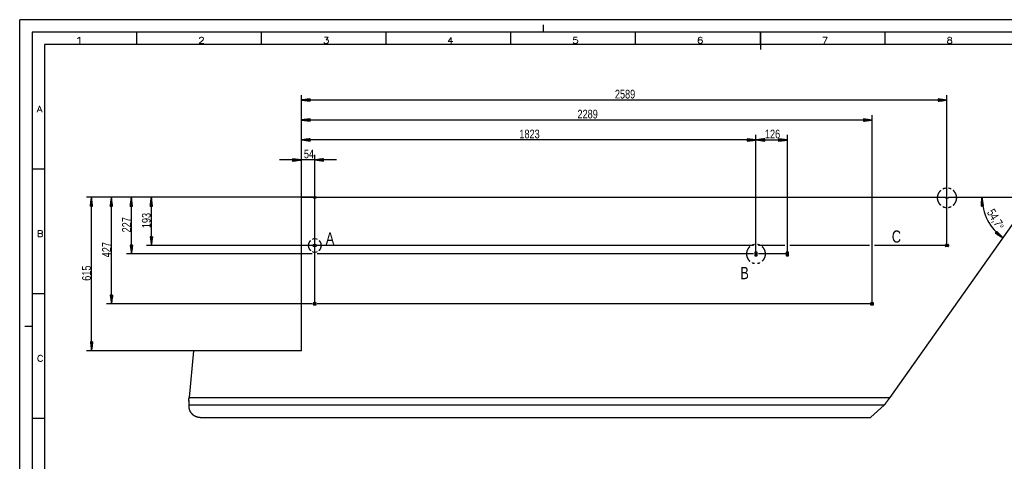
# Model space of a CAD drawing. Header units: millimetres. Extents: x -3 to 594, y -3 to 420.
# Tile 2 of 4: x 0 to 395, y 243 to 420. Entities that reach past the tile are written whole.
import ezdxf

# ---------------------------------------------------------------- set-up
doc = ezdxf.new("R2010")
doc.units = ezdxf.units.MM
doc.layers.add('1', color=7, linetype='Continuous')
doc.styles.add('SEACAD_Arial', font='arial.ttf', dxfattribs={"width": 0.75})
doc.styles.add('SEACAD_simplex_shx', font='simplex.shx', dxfattribs={"width": 0.587})

msp = doc.modelspace()

# ---------------------------------------------------------------- linework, layer by layer
at = {"layer": '1', "color": 7, "linetype": 'Continuous'}
for p, q in [((594, 420), (0, 420)), ((0, 0), (0, 420)), ((5, 415), (5, 5)), ((589, 415), (5, 415)), ((47, 410), (47, 415)), ((97, 410), (97, 415)), ((147, 410), (147, 415)), ((197, 410), (197, 415)), ((210, 415), (210, 418)), ((247, 410), (247, 415)), ((297, 410), (297, 415)), ((297, 415), (297, 408)), ((347, 410), (347, 415)), ((10, 410), (10, 10)), ((584, 410), (10, 410)), ((112.94, 364.76), (112.94, 389.76)), ((116.44, 388.22), (112.94, 387.76)), ((371.84, 387.76), (112.94, 387.76)), ((112.94, 387.76), (116.44, 387.3)), ((116.44, 387.76), (112.94, 387.76)), ((116.44, 387.76), (112.94, 387.76)), ((116.44, 387.81), (113.33, 387.81)), ((116.44, 387.71), (113.33, 387.71)), ((116.44, 387.86), (113.72, 387.86)), ((116.44, 387.66), (113.72, 387.66)), ((116.44, 387.92), (114.1, 387.92)), ((116.44, 387.61), (114.1, 387.61)), ((116.44, 387.97), (114.49, 387.97)), ((116.44, 387.56), (114.49, 387.56)), ((116.44, 388.02), (114.87, 388.02)), ((116.44, 387.51), (114.87, 387.51)), ((116.44, 388.07), (115.26, 388.07)), ((116.44, 387.46), (115.26, 387.46)), ((116.44, 388.12), (115.64, 388.12)), ((116.44, 387.41), (115.64, 387.41)), ((116.44, 388.17), (116.03, 388.17)), ((116.44, 387.36), (116.03, 387.36)), ((116.44, 388.22), (116.42, 388.22)), ((116.44, 388.22), (116.42, 388.22)), ((116.44, 387.31), (116.42, 387.31)), ((116.44, 387.31), (116.42, 387.31)), ((116.44, 387.3), (116.44, 388.22)), ((371.84, 387.76), (368.34, 388.22)), ((368.34, 388.22), (368.34, 387.3)), ((368.34, 388.22), (368.37, 388.22)), ((368.34, 388.22), (368.37, 388.22)), ((368.34, 388.17), (368.76, 388.17)), ((368.34, 388.12), (369.14, 388.12)), ((368.34, 388.07), (369.53, 388.07)), ((368.34, 388.02), (369.91, 388.02)), ((368.34, 387.97), (370.3, 387.97)), ((368.34, 387.92), (370.69, 387.92)), ((368.34, 387.86), (371.07, 387.86)), ((368.34, 387.81), (371.46, 387.81)), ((368.34, 387.3), (371.84, 387.76)), ((368.34, 387.76), (371.84, 387.76)), ((368.34, 387.76), (371.84, 387.76)), ((368.34, 387.71), (371.46, 387.71)), ((368.34, 387.66), (371.07, 387.66)), ((368.34, 387.61), (370.69, 387.61)), ((368.34, 387.56), (370.3, 387.56)), ((368.34, 387.51), (369.91, 387.51)), ((368.34, 387.46), (369.53, 387.46)), ((368.34, 387.41), (369.14, 387.41)), ((368.34, 387.36), (368.76, 387.36)), ((368.34, 387.31), (368.37, 387.31)), ((368.34, 387.31), (368.37, 387.31)), ((371.84, 329.86), (371.84, 389.76)), ((112.94, 364.76), (112.94, 381.76)), ((116.44, 380.22), (112.94, 379.76)), ((341.84, 379.76), (112.94, 379.76)), ((112.94, 379.76), (116.44, 379.3)), ((116.44, 379.76), (112.94, 379.76)), ((116.44, 379.76), (112.94, 379.76)), ((116.44, 379.81), (113.33, 379.81)), ((116.44, 379.71), (113.33, 379.71)), ((116.44, 379.86), (113.72, 379.86)), ((116.44, 379.66), (113.72, 379.66)), ((116.44, 379.92), (114.1, 379.92)), ((116.44, 379.61), (114.1, 379.61)), ((116.44, 379.97), (114.49, 379.97)), ((116.44, 379.56), (114.49, 379.56)), ((116.44, 380.02), (114.87, 380.02)), ((116.44, 379.51), (114.87, 379.51)), ((116.44, 380.07), (115.26, 380.07)), ((116.44, 379.46), (115.26, 379.46)), ((116.44, 380.12), (115.64, 380.12)), ((116.44, 379.41), (115.64, 379.41)), ((116.44, 380.17), (116.03, 380.17)), ((116.44, 379.36), (116.03, 379.36)), ((116.44, 380.22), (116.42, 380.22)), ((116.44, 380.22), (116.42, 380.22)), ((116.44, 379.31), (116.42, 379.31)), ((116.44, 379.31), (116.42, 379.31)), ((116.44, 379.3), (116.44, 380.22)), ((341.84, 379.76), (338.34, 380.22)), ((338.34, 380.22), (338.34, 379.3)), ((338.34, 380.22), (338.37, 380.22)), ((338.34, 380.22), (338.37, 380.22)), ((338.34, 380.17), (338.76, 380.17)), ((338.34, 380.12), (339.14, 380.12)), ((338.34, 380.07), (339.53, 380.07)), ((338.34, 380.02), (339.91, 380.02)), ((338.34, 379.97), (340.3, 379.97)), ((338.34, 379.92), (340.69, 379.92)), ((338.34, 379.86), (341.07, 379.86)), ((338.34, 379.81), (341.46, 379.81)), ((338.34, 379.3), (341.84, 379.76)), ((338.34, 379.76), (341.84, 379.76)), ((338.34, 379.76), (341.84, 379.76)), ((338.34, 379.71), (341.46, 379.71)), ((338.34, 379.66), (341.07, 379.66)), ((338.34, 379.61), (340.69, 379.61)), ((338.34, 379.56), (340.3, 379.56)), ((338.34, 379.51), (339.91, 379.51)), ((338.34, 379.46), (339.53, 379.46)), ((338.34, 379.41), (339.14, 379.41)), ((338.34, 379.36), (338.76, 379.36)), ((338.34, 379.31), (338.37, 379.31)), ((338.34, 379.31), (338.37, 379.31)), ((341.84, 305.66), (341.84, 381.76)), ((112.94, 364.76), (112.94, 373.76)), ((116.44, 372.22), (112.94, 371.76)), ((295.24, 371.76), (112.94, 371.76)), ((112.94, 371.76), (116.44, 371.3)), ((116.44, 371.76), (112.94, 371.76)), ((116.44, 371.76), (112.94, 371.76)), ((116.44, 371.81), (113.33, 371.81)), ((116.44, 371.71), (113.33, 371.71)), ((116.44, 371.86), (113.72, 371.86)), ((116.44, 371.66), (113.72, 371.66)), ((116.44, 371.92), (114.1, 371.92)), ((116.44, 371.61), (114.1, 371.61)), ((116.44, 371.97), (114.49, 371.97)), ((116.44, 371.56), (114.49, 371.56)), ((116.44, 372.02), (114.87, 372.02)), ((116.44, 371.51), (114.87, 371.51)), ((116.44, 372.07), (115.26, 372.07)), ((116.44, 371.46), (115.26, 371.46)), ((116.44, 372.12), (115.64, 372.12)), ((116.44, 371.41), (115.64, 371.41)), ((116.44, 372.17), (116.03, 372.17)), ((116.44, 371.36), (116.03, 371.36)), ((116.44, 372.22), (116.42, 372.22)), ((116.44, 372.22), (116.42, 372.22)), ((116.44, 371.31), (116.42, 371.31)), ((116.44, 371.31), (116.42, 371.31)), ((116.44, 371.3), (116.44, 372.22)), ((295.24, 371.76), (291.74, 372.22)), ((291.74, 372.22), (291.74, 371.3)), ((291.74, 372.22), (291.77, 372.22)), ((291.74, 372.22), (291.77, 372.22)), ((291.74, 372.17), (292.16, 372.17)), ((291.74, 372.12), (292.54, 372.12)), ((291.74, 372.07), (292.93, 372.07)), ((291.74, 372.02), (293.31, 372.02)), ((291.74, 371.97), (293.7, 371.97)), ((291.74, 371.92), (294.09, 371.92)), ((291.74, 371.86), (294.47, 371.86)), ((291.74, 371.81), (294.86, 371.81)), ((291.74, 371.3), (295.24, 371.76)), ((291.74, 371.76), (295.24, 371.76)), ((291.74, 371.76), (295.24, 371.76)), ((291.74, 371.71), (294.86, 371.71)), ((291.74, 371.66), (294.47, 371.66)), ((291.74, 371.61), (294.09, 371.61)), ((291.74, 371.56), (293.7, 371.56)), ((291.74, 371.51), (293.31, 371.51)), ((291.74, 371.46), (292.93, 371.46)), ((291.74, 371.41), (292.54, 371.41)), ((291.74, 371.36), (292.16, 371.36)), ((291.74, 371.31), (291.77, 371.31)), ((291.74, 371.31), (291.77, 371.31)), ((295.24, 325.36), (295.24, 373.76)), ((295.24, 325.36), (295.24, 373.76)), ((298.74, 372.22), (295.24, 371.76)), ((295.24, 371.76), (307.84, 371.76)), ((295.24, 371.76), (298.74, 371.3)), ((298.74, 371.76), (295.24, 371.76)), ((298.74, 371.76), (295.24, 371.76)), ((298.74, 371.81), (295.63, 371.81)), ((298.74, 371.71), (295.63, 371.71)), ((298.74, 371.86), (296.02, 371.86)), ((298.74, 371.66), (296.02, 371.66)), ((298.74, 371.92), (296.4, 371.92)), ((298.74, 371.61), (296.4, 371.61)), ((298.74, 371.97), (296.79, 371.97)), ((298.74, 371.56), (296.79, 371.56)), ((298.74, 372.02), (297.17, 372.02)), ((298.74, 371.51), (297.17, 371.51)), ((298.74, 372.07), (297.56, 372.07)), ((298.74, 371.46), (297.56, 371.46)), ((298.74, 372.12), (297.94, 372.12)), ((298.74, 371.41), (297.94, 371.41)), ((298.74, 372.17), (298.33, 372.17)), ((298.74, 371.36), (298.33, 371.36)), ((298.74, 372.22), (298.72, 372.22)), ((298.74, 372.22), (298.72, 372.22)), ((298.74, 371.31), (298.72, 371.31)), ((298.74, 371.31), (298.72, 371.31)), ((298.74, 371.3), (298.74, 372.22)), ((307.84, 371.76), (304.34, 372.22)), ((304.34, 372.22), (304.34, 371.3)), ((304.34, 372.22), (304.37, 372.22)), ((304.34, 372.22), (304.37, 372.22)), ((304.34, 372.17), (304.76, 372.17)), ((304.34, 372.12), (305.14, 372.12)), ((304.34, 372.07), (305.53, 372.07)), ((304.34, 372.02), (305.91, 372.02)), ((304.34, 371.97), (306.3, 371.97)), ((304.34, 371.92), (306.69, 371.92)), ((304.34, 371.86), (307.07, 371.86)), ((304.34, 371.81), (307.46, 371.81)), ((304.34, 371.3), (307.84, 371.76)), ((304.34, 371.76), (307.84, 371.76)), ((304.34, 371.76), (307.84, 371.76)), ((304.34, 371.71), (307.46, 371.71)), ((304.34, 371.66), (307.07, 371.66)), ((304.34, 371.61), (306.69, 371.61)), ((304.34, 371.56), (306.3, 371.56)), ((304.34, 371.51), (305.91, 371.51)), ((304.34, 371.46), (305.53, 371.46)), ((304.34, 371.41), (305.14, 371.41)), ((304.34, 371.36), (304.76, 371.36)), ((304.34, 371.31), (304.37, 371.31)), ((304.34, 371.31), (304.37, 371.31)), ((307.84, 325.36), (307.84, 373.76)), ((127.09, 363.76), (104.19, 363.76)), ((112.94, 363.76), (109.44, 364.22)), ((109.44, 364.22), (109.44, 363.3)), ((109.44, 364.22), (109.47, 364.22)), ((109.44, 364.22), (109.47, 364.22)), ((109.44, 364.17), (109.86, 364.17)), ((109.44, 364.12), (110.24, 364.12)), ((109.44, 364.07), (110.63, 364.07)), ((109.44, 364.02), (111.01, 364.02)), ((109.44, 363.97), (111.4, 363.97)), ((109.44, 363.92), (111.79, 363.92)), ((109.44, 363.86), (112.17, 363.86)), ((109.44, 363.81), (112.56, 363.81)), ((109.44, 363.3), (112.94, 363.76)), ((109.44, 363.76), (112.94, 363.76)), ((109.44, 363.76), (112.94, 363.76)), ((109.44, 363.71), (112.56, 363.71)), ((109.44, 363.66), (112.17, 363.66)), ((109.44, 363.61), (111.79, 363.61)), ((109.44, 363.56), (111.4, 363.56)), ((109.44, 363.51), (111.01, 363.51)), ((109.44, 363.46), (110.63, 363.46)), ((109.44, 363.41), (110.24, 363.41)), ((109.44, 363.36), (109.86, 363.36)), ((109.44, 363.31), (109.47, 363.31)), ((109.44, 363.31), (109.47, 363.31)), ((112.94, 348.76), (112.94, 365.76)), ((118.34, 305.66), (118.34, 365.76)), ((121.84, 364.22), (118.34, 363.76)), ((118.34, 363.76), (121.84, 363.3)), ((121.84, 363.76), (118.34, 363.76)), ((121.84, 363.76), (118.34, 363.76)), ((121.84, 363.81), (118.73, 363.81)), ((121.84, 363.71), (118.73, 363.71)), ((121.84, 363.86), (119.12, 363.86)), ((121.84, 363.66), (119.12, 363.66)), ((121.84, 363.92), (119.5, 363.92)), ((121.84, 363.61), (119.5, 363.61)), ((121.84, 363.97), (119.89, 363.97)), ((121.84, 363.56), (119.89, 363.56)), ((121.84, 364.02), (120.27, 364.02)), ((121.84, 363.51), (120.27, 363.51)), ((121.84, 364.07), (120.66, 364.07)), ((121.84, 363.46), (120.66, 363.46)), ((121.84, 364.12), (121.04, 364.12)), ((121.84, 363.41), (121.04, 363.41)), ((121.84, 364.17), (121.43, 364.17)), ((121.84, 363.36), (121.43, 363.36)), ((121.84, 364.22), (121.82, 364.22)), ((121.84, 364.22), (121.82, 364.22)), ((121.84, 363.31), (121.82, 363.31)), ((121.84, 363.31), (121.82, 363.31)), ((121.84, 363.3), (121.84, 364.22)), ((10, 360), (5, 360)), ((112.94, 348.76), (112.94, 362.76)), ((112.94, 348.76), (112.94, 362.76)), ((112.94, 348.76), (112.94, 362.76)), ((117.34, 348.76), (26.8, 348.76)), ((28.8, 348.76), (28.34, 345.26)), ((28.64, 345.26), (28.64, 347.61)), ((28.69, 345.26), (28.69, 347.99)), ((28.75, 345.26), (28.75, 348.38)), ((28.8, 287.26), (28.8, 348.76)), ((29.26, 345.26), (28.8, 348.76)), ((28.8, 345.26), (28.8, 348.76)), ((28.8, 345.26), (28.8, 348.76)), ((28.85, 345.26), (28.85, 348.38)), ((28.9, 345.26), (28.9, 347.99)), ((28.95, 345.26), (28.95, 347.61)), ((117.34, 348.76), (34.8, 348.76)), ((36.8, 348.76), (36.34, 345.26)), ((36.64, 345.26), (36.64, 347.61)), ((36.69, 345.26), (36.69, 347.99)), ((36.75, 345.26), (36.75, 348.38)), ((36.8, 306.06), (36.8, 348.76)), ((37.26, 345.26), (36.8, 348.76)), ((36.8, 345.26), (36.8, 348.76)), ((36.8, 345.26), (36.8, 348.76)), ((36.85, 345.26), (36.85, 348.38)), ((36.9, 345.26), (36.9, 347.99)), ((36.95, 345.26), (36.95, 347.61)), ((117.34, 348.76), (42.8, 348.76)), ((44.8, 348.76), (44.34, 345.26)), ((44.64, 345.26), (44.64, 347.61)), ((44.69, 345.26), (44.69, 347.99)), ((44.75, 345.26), (44.75, 348.38)), ((44.8, 326.06), (44.8, 348.76)), ((45.26, 345.26), (44.8, 348.76)), ((44.8, 345.26), (44.8, 348.76)), ((44.8, 345.26), (44.8, 348.76)), ((44.85, 345.26), (44.85, 348.38)), ((44.9, 345.26), (44.9, 347.99)), ((44.95, 345.26), (44.95, 347.61)), ((117.34, 348.76), (50.8, 348.76)), ((52.8, 348.76), (52.34, 345.26)), ((52.64, 345.26), (52.64, 347.61)), ((52.69, 345.26), (52.69, 347.99)), ((52.75, 345.26), (52.75, 348.38)), ((52.8, 329.46), (52.8, 348.76)), ((53.26, 345.26), (52.8, 348.76)), ((52.8, 345.26), (52.8, 348.76)), ((52.8, 345.26), (52.8, 348.76)), ((52.85, 345.26), (52.85, 348.38)), ((52.9, 345.26), (52.9, 347.99)), ((52.95, 345.26), (52.95, 347.61)), ((119.04, 348.76), (111.94, 348.76)), ((112.94, 347.76), (112.94, 349.76)), ((112.94, 287.26), (112.94, 348.76)), ((112.94, 348.76), (117.64, 348.76)), ((117.84, 348.56), (118.84, 348.56)), ((119.04, 348.76), (371.14, 348.76)), ((371.34, 348.56), (372.34, 348.56)), ((372.54, 348.76), (403.76, 348.76)), ((385.89, 348.76), (385.58, 345.25)), ((385.89, 345.26), (385.79, 347.6)), ((385.94, 345.26), (385.82, 347.99)), ((385.99, 345.26), (385.85, 348.38)), ((386.5, 345.29), (385.89, 348.76)), ((386.04, 345.27), (385.89, 348.76)), ((386.04, 345.27), (385.89, 348.76)), ((386.09, 345.27), (385.96, 348.38)), ((386.14, 345.27), (386.02, 348)), ((386.2, 345.27), (386.09, 347.61)), ((28.34, 345.26), (28.34, 345.29)), ((28.34, 345.26), (28.34, 345.29)), ((28.34, 345.26), (29.26, 345.26)), ((28.39, 345.26), (28.39, 345.68)), ((28.44, 345.26), (28.44, 346.06)), ((28.49, 345.26), (28.49, 346.45)), ((28.54, 345.26), (28.54, 346.83)), ((28.59, 345.26), (28.59, 347.22)), ((29, 345.26), (29, 347.22)), ((29.05, 345.26), (29.05, 346.83)), ((29.1, 345.26), (29.1, 346.45)), ((29.15, 345.26), (29.15, 346.06)), ((29.2, 345.26), (29.2, 345.68)), ((29.25, 345.26), (29.25, 345.29)), ((29.25, 345.26), (29.25, 345.29)), ((36.34, 345.26), (36.34, 345.29)), ((36.34, 345.26), (36.34, 345.29)), ((36.34, 345.26), (37.26, 345.26)), ((36.39, 345.26), (36.39, 345.68)), ((36.44, 345.26), (36.44, 346.06)), ((36.49, 345.26), (36.49, 346.45)), ((36.54, 345.26), (36.54, 346.83)), ((36.59, 345.26), (36.59, 347.22)), ((37, 345.26), (37, 347.22)), ((37.05, 345.26), (37.05, 346.83)), ((37.1, 345.26), (37.1, 346.45)), ((37.15, 345.26), (37.15, 346.06)), ((37.2, 345.26), (37.2, 345.68)), ((37.25, 345.26), (37.25, 345.29)), ((37.25, 345.26), (37.25, 345.29)), ((44.34, 345.26), (44.34, 345.29)), ((44.34, 345.26), (44.34, 345.29)), ((44.34, 345.26), (45.26, 345.26)), ((44.39, 345.26), (44.39, 345.68)), ((44.44, 345.26), (44.44, 346.06)), ((44.49, 345.26), (44.49, 346.45)), ((44.54, 345.26), (44.54, 346.83)), ((44.59, 345.26), (44.59, 347.22)), ((45, 345.26), (45, 347.22)), ((45.05, 345.26), (45.05, 346.83)), ((45.1, 345.26), (45.1, 346.45)), ((45.15, 345.26), (45.15, 346.06)), ((45.2, 345.26), (45.2, 345.68)), ((45.25, 345.26), (45.25, 345.29)), ((45.25, 345.26), (45.25, 345.29)), ((52.34, 345.26), (52.34, 345.29)), ((52.34, 345.26), (52.34, 345.29)), ((52.34, 345.26), (53.26, 345.26)), ((52.39, 345.26), (52.39, 345.68)), ((52.44, 345.26), (52.44, 346.06)), ((52.49, 345.26), (52.49, 346.45)), ((52.54, 345.26), (52.54, 346.83)), ((52.59, 345.26), (52.59, 347.22)), ((53, 345.26), (53, 347.22)), ((53.05, 345.26), (53.05, 346.83)), ((53.1, 345.26), (53.1, 346.45)), ((53.15, 345.26), (53.15, 346.06)), ((53.2, 345.26), (53.2, 345.68)), ((53.25, 345.26), (53.25, 345.29)), ((53.25, 345.26), (53.25, 345.29)), ((404.58, 347.19), (348.94, 268.5)), ((385.58, 345.25), (386.5, 345.29)), ((385.59, 345.25), (385.58, 345.27)), ((385.59, 345.25), (385.58, 345.27)), ((385.64, 345.25), (385.62, 345.66)), ((385.69, 345.25), (385.65, 346.05)), ((385.74, 345.25), (385.69, 346.44)), ((385.79, 345.26), (385.72, 346.82)), ((385.84, 345.26), (385.75, 347.21)), ((386.25, 345.28), (386.16, 347.23)), ((386.3, 345.28), (386.23, 346.85)), ((386.35, 345.28), (386.3, 346.46)), ((386.4, 345.28), (386.36, 346.08)), ((386.45, 345.28), (386.43, 345.7)), ((386.5, 345.29), (386.5, 345.31)), ((386.5, 345.29), (386.5, 345.31)), ((53.26, 332.96), (52.34, 332.96)), ((52.34, 332.96), (52.8, 329.46)), ((52.34, 332.96), (52.34, 332.94)), ((52.34, 332.96), (52.34, 332.94)), ((52.39, 332.96), (52.39, 332.55)), ((52.44, 332.96), (52.44, 332.16)), ((52.49, 332.96), (52.49, 331.78)), ((52.54, 332.96), (52.54, 331.39)), ((52.59, 332.96), (52.59, 331.01)), ((52.64, 332.96), (52.64, 330.62)), ((52.69, 332.96), (52.69, 330.23)), ((52.75, 332.96), (52.75, 329.85)), ((52.8, 329.46), (53.26, 332.96)), ((52.8, 332.96), (52.8, 329.46)), ((52.8, 332.96), (52.8, 329.46)), ((52.85, 332.96), (52.85, 329.85)), ((52.9, 332.96), (52.9, 330.23)), ((52.95, 332.96), (52.95, 330.62)), ((53, 332.96), (53, 331.01)), ((53.05, 332.96), (53.05, 331.39)), ((53.1, 332.96), (53.1, 331.78)), ((53.15, 332.96), (53.15, 332.16)), ((53.2, 332.96), (53.2, 332.55)), ((53.25, 332.96), (53.25, 332.94)), ((53.25, 332.96), (53.25, 332.94)), ((117.96, 332.07), (117.24, 331.85)), ((119.44, 331.85), (118.72, 332.07)), ((391.78, 335.1), (391.21, 334.37)), ((391.21, 334.38), (391.23, 334.36)), ((391.21, 334.38), (391.23, 334.36)), ((391.21, 334.37), (394.26, 332.59)), ((391.24, 334.42), (391.57, 334.16)), ((391.28, 334.46), (391.91, 333.97)), ((391.31, 334.5), (392.24, 333.77)), ((391.34, 334.54), (392.58, 333.57)), ((391.37, 334.58), (392.91, 333.38)), ((391.4, 334.62), (393.25, 333.18)), ((391.43, 334.66), (393.59, 332.98)), ((391.46, 334.7), (393.92, 332.79)), ((391.49, 334.74), (394.26, 332.59)), ((391.49, 334.74), (394.26, 332.59)), ((391.52, 334.78), (393.99, 332.87)), ((391.56, 334.82), (393.71, 333.15)), ((391.59, 334.86), (393.44, 333.42)), ((391.62, 334.9), (393.16, 333.7)), ((391.65, 334.94), (392.89, 333.98)), ((391.68, 334.98), (392.62, 334.25)), ((391.71, 335.02), (392.34, 334.53)), ((391.74, 335.06), (392.07, 334.81)), ((391.77, 335.1), (391.79, 335.08)), ((391.77, 335.1), (391.79, 335.08)), ((394.26, 332.59), (391.78, 335.1)), ((45.26, 329.56), (44.34, 329.56)), ((44.34, 329.56), (44.8, 326.06)), ((44.34, 329.56), (44.34, 329.54)), ((44.34, 329.56), (44.34, 329.54)), ((44.39, 329.56), (44.39, 329.15)), ((44.44, 329.56), (44.44, 328.76)), ((44.49, 329.56), (44.49, 328.38)), ((44.54, 329.56), (44.54, 327.99)), ((44.59, 329.56), (44.59, 327.61)), ((44.64, 329.56), (44.64, 327.22)), ((44.69, 329.56), (44.69, 326.83)), ((44.75, 329.56), (44.75, 326.45)), ((44.8, 326.06), (45.26, 329.56)), ((44.8, 329.56), (44.8, 326.06)), ((44.8, 329.56), (44.8, 326.06)), ((44.85, 329.56), (44.85, 326.45)), ((44.9, 329.56), (44.9, 326.83)), ((44.95, 329.56), (44.95, 327.22)), ((45, 329.56), (45, 327.61)), ((45.05, 329.56), (45.05, 327.99)), ((45.1, 329.56), (45.1, 328.38)), ((45.15, 329.56), (45.15, 328.76)), ((45.2, 329.56), (45.2, 329.15)), ((45.25, 329.56), (45.25, 329.54)), ((45.25, 329.56), (45.25, 329.54)), ((117.34, 329.46), (50.8, 329.46)), ((117.74, 329.16), (117.74, 329.76)), ((117.84, 329.86), (118.84, 329.86)), ((118.84, 329.06), (117.84, 329.06)), ((118.94, 329.76), (118.94, 329.16)), ((294.24, 329.46), (119.34, 329.46)), ((306.84, 329.46), (296.24, 329.46)), ((340.84, 329.46), (308.84, 329.46)), ((372.44, 329.46), (342.84, 329.46)), ((371.24, 329.16), (371.24, 329.76)), ((371.34, 329.86), (372.34, 329.86)), ((372.34, 329.06), (371.34, 329.06)), ((372.44, 329.76), (372.44, 329.16)), ((117.34, 326.06), (42.8, 326.06)), ((117.24, 327.04), (117.96, 326.83)), ((118.72, 326.83), (119.44, 327.04)), ((294.24, 326.06), (119.34, 326.06)), ((294.74, 326.66), (294.74, 325.46)), ((295.64, 326.76), (294.84, 326.76)), ((294.84, 325.36), (295.64, 325.36)), ((295.74, 325.46), (295.74, 326.66)), ((308.34, 326.06), (296.24, 326.06)), ((307.34, 326.66), (307.34, 325.46)), ((308.24, 326.76), (307.44, 326.76)), ((307.44, 325.36), (308.24, 325.36)), ((308.34, 325.46), (308.34, 326.66)), ((10, 310), (5, 310)), ((37.26, 309.56), (36.34, 309.56)), ((36.34, 309.56), (36.8, 306.06)), ((36.34, 309.56), (36.34, 309.54)), ((36.34, 309.56), (36.34, 309.54)), ((36.39, 309.56), (36.39, 309.15)), ((36.44, 309.56), (36.44, 308.76)), ((36.49, 309.56), (36.49, 308.38)), ((36.54, 309.56), (36.54, 307.99)), ((36.59, 309.56), (36.59, 307.61)), ((36.64, 309.56), (36.64, 307.22)), ((36.69, 309.56), (36.69, 306.83)), ((36.75, 309.56), (36.75, 306.45)), ((36.8, 306.06), (37.26, 309.56)), ((36.8, 309.56), (36.8, 306.06)), ((36.8, 309.56), (36.8, 306.06)), ((36.85, 309.56), (36.85, 306.45)), ((36.9, 309.56), (36.9, 306.83)), ((36.95, 309.56), (36.95, 307.22)), ((37, 309.56), (37, 307.61)), ((37.05, 309.56), (37.05, 307.99)), ((37.1, 309.56), (37.1, 308.38)), ((37.15, 309.56), (37.15, 308.76)), ((37.2, 309.56), (37.2, 309.15)), ((37.25, 309.56), (37.25, 309.54)), ((37.25, 309.56), (37.25, 309.54)), ((117.34, 306.06), (34.8, 306.06)), ((117.74, 306.36), (117.74, 305.76)), ((118.84, 306.46), (117.84, 306.46)), ((117.84, 305.66), (118.84, 305.66)), ((118.94, 305.76), (118.94, 306.36)), ((342.44, 306.06), (119.34, 306.06)), ((341.24, 306.36), (341.24, 305.76)), ((342.34, 306.46), (341.34, 306.46)), ((341.34, 305.66), (342.34, 305.66)), ((342.44, 305.76), (342.44, 306.36)), ((5, 297), (2, 297)), ((29.26, 290.76), (28.34, 290.76)), ((28.34, 290.76), (28.8, 287.26)), ((28.34, 290.76), (28.34, 290.74)), ((28.34, 290.76), (28.34, 290.74)), ((28.39, 290.76), (28.39, 290.35)), ((28.44, 290.76), (28.44, 289.96)), ((28.49, 290.76), (28.49, 289.58)), ((28.54, 290.76), (28.54, 289.19)), ((28.59, 290.76), (28.59, 288.81)), ((28.64, 290.76), (28.64, 288.42)), ((28.69, 290.76), (28.69, 288.03)), ((28.75, 290.76), (28.75, 287.65)), ((28.8, 287.26), (29.26, 290.76)), ((28.8, 290.76), (28.8, 287.26)), ((28.8, 290.76), (28.8, 287.26)), ((28.85, 290.76), (28.85, 287.65)), ((28.9, 290.76), (28.9, 288.03)), ((28.95, 290.76), (28.95, 288.42)), ((29, 290.76), (29, 288.81)), ((29.05, 290.76), (29.05, 289.19)), ((29.1, 290.76), (29.1, 289.58)), ((29.15, 290.76), (29.15, 289.96)), ((29.2, 290.76), (29.2, 290.35)), ((29.25, 290.76), (29.25, 290.74)), ((29.25, 290.76), (29.25, 290.74)), ((69.74, 287.26), (26.8, 287.26)), ((69.74, 287.26), (67.94, 268.5)), ((112.94, 287.26), (69.74, 287.26)), ((67.94, 268.5), (348.94, 268.5)), ((67.8, 266), (67.8, 265.4)), ((346.64, 265.4), (67.8, 265.4)), ((67.8, 265.4), (67.8, 264.81)), ((67.81, 267.31), (67.81, 267.03)), ((346.64, 265.4), (341.3, 260.61)), ((10, 260), (5, 260)), ((72.8, 260.48), (340.94, 260.48))]:
    msp.add_line(p, q, dxfattribs=at)
for centre, radius, start, end in [((117.64, 348.66), 0.1, 0, 90), ((117.84, 348.66), 0.1, 180, 270), ((118.84, 348.66), 0.1, 270, 0), ((119.04, 348.66), 0.1, 90, 180), ((371.14, 348.66), 0.1, 0, 90), ((371.34, 348.66), 0.1, 180, 270), ((372.34, 348.66), 0.1, 270, 0), ((372.54, 348.66), 0.1, 90, 180), ((405.69, 348.76), 19.8, 180, 234.7356), ((117.84, 329.76), 0.1, 90, 180), ((117.84, 329.16), 0.1, 180, 270), ((118.84, 329.76), 0.1, 0, 90), ((118.84, 329.16), 0.1, 270, 0), ((371.34, 329.76), 0.1, 90, 180), ((371.34, 329.16), 0.1, 180, 270), ((372.34, 329.76), 0.1, 0, 90), ((372.34, 329.16), 0.1, 270, 0), ((294.84, 326.66), 0.1, 90, 180), ((294.84, 325.46), 0.1, 180, 270), ((295.64, 326.66), 0.1, 0, 90), ((295.64, 325.46), 0.1, 270, 0), ((307.44, 326.66), 0.1, 90, 180), ((307.44, 325.46), 0.1, 180, 270), ((308.24, 326.66), 0.1, 0, 90), ((308.24, 325.46), 0.1, 270, 0), ((117.84, 306.36), 0.1, 90, 180), ((117.84, 305.76), 0.1, 180, 270), ((118.84, 306.36), 0.1, 0, 90), ((118.84, 305.76), 0.1, 270, 0), ((341.34, 306.36), 0.1, 90, 180), ((341.34, 305.76), 0.1, 180, 270), ((342.34, 306.36), 0.1, 0, 90), ((342.34, 305.76), 0.1, 270, 0)]:
    msp.add_arc(centre, radius, start, end, dxfattribs=at)
for points, knots in [([(369.3, 351.5), (369.17, 351.4), (368.58, 350.71), (368.18, 349.9), (367.97, 349.02), (367.97, 348.11), (368.18, 347.23), (368.58, 346.42), (369.17, 345.72), (369.3, 345.63)], [0, 0, 0.024691, 0.160494, 0.296293, 0.432096, 0.567901, 0.703703, 0.839506, 0.975311, 1, 1]), ([(371.29, 352.4), (370.72, 352.3), (370.23, 352.09)], [0, 0, 0.518542, 1, 1]), ([(373.46, 352.1), (373.39, 352.15), (372.52, 352.41), (372.4, 352.41)], [0, 0, 0.074072, 0.888874, 1, 1]), ([(375.75, 348.56), (375.64, 349.46), (375.33, 350.31), (374.83, 351.07), (374.38, 351.5)], [0, 0, 0.271611, 0.543216, 0.814815, 1, 1]), ([(374.38, 345.63), (374.83, 346.05), (375.33, 346.81), (375.64, 347.66), (375.75, 348.56)], [0, 0, 0.185183, 0.456791, 0.728398, 1, 1]), ([(370.23, 345.04), (370.72, 344.82), (371.29, 344.72)], [0, 0, 0.481454, 1, 1]), ([(372.4, 344.71), (372.52, 344.72), (373.39, 344.98), (373.46, 345.02)], [0, 0, 0.111126, 0.925946, 1, 1]), ([(116.61, 331.45), (116.12, 330.88), (115.8, 330.19), (115.7, 329.45), (115.8, 328.7), (116.12, 328.02), (116.61, 327.45)], [0, 0, 0.166668, 0.333336, 0.500002, 0.666668, 0.833335, 1, 1]), ([(120.99, 329.45), (120.88, 330.19), (120.57, 330.88), (120.07, 331.45)], [0, 0, 0.333331, 0.666662, 1, 1]), ([(120.07, 327.45), (120.57, 328.02), (120.88, 328.7), (120.99, 329.45)], [0, 0, 0.333334, 0.666667, 1, 1]), ([(292.76, 328.94), (292.63, 328.84), (292.06, 328.16), (291.66, 327.37), (291.46, 326.5), (291.46, 325.61), (291.66, 324.75), (292.06, 323.95), (292.63, 323.27), (292.76, 323.17)], [0, 0, 0.024692, 0.160493, 0.296298, 0.432099, 0.567901, 0.703705, 0.839507, 0.97531, 1, 1]), ([(294.72, 329.82), (294.16, 329.72), (293.68, 329.52)], [0, 0, 0.51852, 1, 1]), ([(296.85, 329.53), (296.78, 329.57), (295.93, 329.83), (295.81, 329.83)], [0, 0, 0.074073, 0.888893, 1, 1]), ([(299.09, 326.06), (298.99, 326.94), (298.68, 327.77), (298.2, 328.52), (297.75, 328.93)], [0, 0, 0.271608, 0.543209, 0.814812, 1, 1]), ([(297.75, 323.18), (298.2, 323.59), (298.68, 324.34), (298.99, 325.17), (299.09, 326.06)], [0, 0, 0.185185, 0.456789, 0.728397, 1, 1]), ([(293.68, 322.59), (294.16, 322.39), (294.72, 322.29)], [0, 0, 0.481478, 1, 1]), ([(295.81, 322.28), (295.93, 322.28), (296.78, 322.54), (296.85, 322.58)], [0, 0, 0.111105, 0.925919, 1, 1]), ([(67.81, 267.03), (67.87, 267.76), (67.94, 268.5)], [0, 0, 0.496399, 1, 1]), ([(67.81, 267.31), (67.84, 267.61), (67.87, 267.9), (67.9, 268.2), (67.94, 268.5)], [0, 0, 0.246866, 0.496411, 0.747759, 1, 1]), ([(348.94, 268.5), (348.64, 268.11), (348.35, 267.71), (348.05, 267.31), (347.48, 266.53), (347.2, 266.15), (346.92, 265.77), (346.64, 265.4)], [0, 0, 0.128387, 0.256557, 0.38415, 0.636104, 0.759675, 0.881107, 1, 1]), ([(67.81, 267.31), (67.8, 266.64), (67.8, 266)], [0, 0, 0.514238, 1, 1]), ([(67.81, 267.03), (67.81, 266.81), (67.8, 266.4), (67.8, 266.19), (67.8, 265.79), (67.8, 265.4)], [0, 0, 0.130682, 0.387963, 0.514256, 0.76132, 1, 1]), ([(67.8, 264.81), (67.92, 263.84), (68.29, 262.93), (68.89, 262.11), (69.68, 261.42), (70.63, 260.9), (71.68, 260.58), (72.8, 260.48)], [0, 0, 0.132705, 0.267522, 0.406058, 0.549099, 0.696505, 0.847323, 1, 1]), ([(340.94, 260.48), (341.13, 260.51), (341.3, 260.61)], [0, 0, 0.509196, 1, 1])]:
    msp.add_open_spline(points, degree=1, knots=knots, dxfattribs=at)

# ---------------------------------------------------------------- texts
at = {"layer": '1', "attachment_point": 7}
for s, insert, char_height, width, style in [('{\\fsimplex|b0||i0||c0|p34;\\C7;\\H2.5;\\W1.879;1}', (21.88, 410.43), 2.5, 5.3935, 'SEACAD_simplex_shx'), ('{\\fsimplex|b0||i0||c0|p34;\\C7;\\H2.5;\\W1.216;2}', (71.61, 410.43), 2.5, 4.7454, 'SEACAD_simplex_shx'), ('{\\fsimplex|b0||i0||c0|p34;\\C7;\\H2.5;\\W1.216;3}', (121.61, 410.43), 2.5, 4.7454, 'SEACAD_simplex_shx'), ('{\\fsimplex|b0||i0||c0|p34;\\C7;\\H2.5;\\W1.148;4}', (171.47, 410.42), 2.5, 4.6934, 'SEACAD_simplex_shx'), ('{\\fsimplex|b0||i0||c0|p34;\\C7;\\H2.5;\\W1.216;5}', (221.61, 410.43), 2.5, 4.7454, 'SEACAD_simplex_shx'), ('{\\fsimplex|b0||i0||c0|p34;\\C7;\\H2.5;\\W1.216;6}', (271.61, 410.43), 2.5, 4.7454, 'SEACAD_simplex_shx'), ('{\\fsimplex|b0||i0||c0|p34;\\C7;\\H2.5;\\W1.216;7}', (321.62, 410.43), 2.5, 4.7454, 'SEACAD_simplex_shx'), ('{\\fsimplex|b0||i0||c0|p34;\\C7;\\H2.5;\\W1.216;8}', (371.61, 410.43), 2.5, 4.7454, 'SEACAD_simplex_shx'), ('{\\fArial|b0||i0||c0|p34;\\C7;\\H3.5;\\W0.75;2589}', (238.67, 388.35), 3.5, 7.9131, 'SEACAD_Arial'), ('{\\fsimplex|b0||i0||c0|p34;\\C7;\\H2.5;\\W1.216;A}', (6.83, 382.93), 2.5, 5.0232, 'SEACAD_simplex_shx'), ('{\\fArial|b0||i0||c0|p34;\\C7;\\H3.5;\\W0.75;2289}', (223.67, 380.35), 3.5, 7.9131, 'SEACAD_Arial'), ('{\\fArial|b0||i0||c0|p34;\\C7;\\H3.5;\\W0.75;1823}', (200.37, 372.35), 3.5, 7.9131, 'SEACAD_Arial'), ('{\\fArial|b0||i0||c0|p34;\\C7;\\H3.5;\\W0.75;126}', (298.84, 372.35), 3.5, 5.9348, 'SEACAD_Arial'), ('{\\fArial|b0||i0||c0|p34;\\C7;\\H3.5;\\W0.75;54}', (113.96, 364.35), 3.5, 3.9565, 'SEACAD_Arial'), ('{\\fsimplex|b0||i0||c0|p34;\\C7;\\H2.5;\\W1.148;B}', (6.97, 332.92), 2.5, 5.3066, 'SEACAD_simplex_shx'), ('{\\fArial|b0||i0||c0|p34;\\C7;\\H4.9;\\W0.75;A}', (122.72, 329.78), 4.9, 3.4087, 'SEACAD_Arial'), ('{\\fArial|b0||i0||c0|p34;\\C7;\\H4.9;\\W0.75;C}', (349.72, 330.51), 4.9, 3.6217, 'SEACAD_Arial'), ('{\\fArial|b0||i0||c0|p34;\\C7;\\H4.9;\\W0.75;B}', (288.97, 315.93), 4.9, 3.4087, 'SEACAD_Arial'), ('{\\fsimplex|b0||i0||c0|p34;\\C7;\\H2.5;\\W1.148;C}', (6.97, 282.92), 2.5, 5.3066, 'SEACAD_simplex_shx')]:
    msp.add_mtext(s, dxfattribs=dict(at, insert=insert, char_height=char_height, width=width, style=style))
at = {"layer": '1', "char_height": 3.5, "attachment_point": 7, "style": 'SEACAD_Arial'}
for s, insert, width, rotation in [('{\\fArial|b0||i0||c0|p34;\\C7;\\H3.5;\\W0.75;54,7}', (387.16, 342.4), 6.9239, 301.2802), ('{\\fArial|b0||i0||c0|p34;\\C7;\\H3.5;\\W0.75;227}', (44.56, 334.69), 5.9348, 90), ('{\\fArial|b0||i0||c0|p34;\\C7;\\H3.5;\\W0.75;193}', (52.56, 336.39), 5.9348, 90), ('{\\fArial|b0||i0||c0|p34;\\C7;\\H3.5;\\W0.75;°}', (391.05, 336.42), 1.4457, 301.2802), ('{\\fArial|b0||i0||c0|p34;\\C7;\\H3.5;\\W0.75;427}', (36.56, 324.69), 5.9348, 90), ('{\\fArial|b0||i0||c0|p34;\\C7;\\H3.5;\\W0.75;615}', (28.56, 315.29), 5.9348, 90)]:
    msp.add_mtext(s, dxfattribs=dict(at, insert=insert, width=width, rotation=rotation))

doc.saveas('drawing.dxf')
